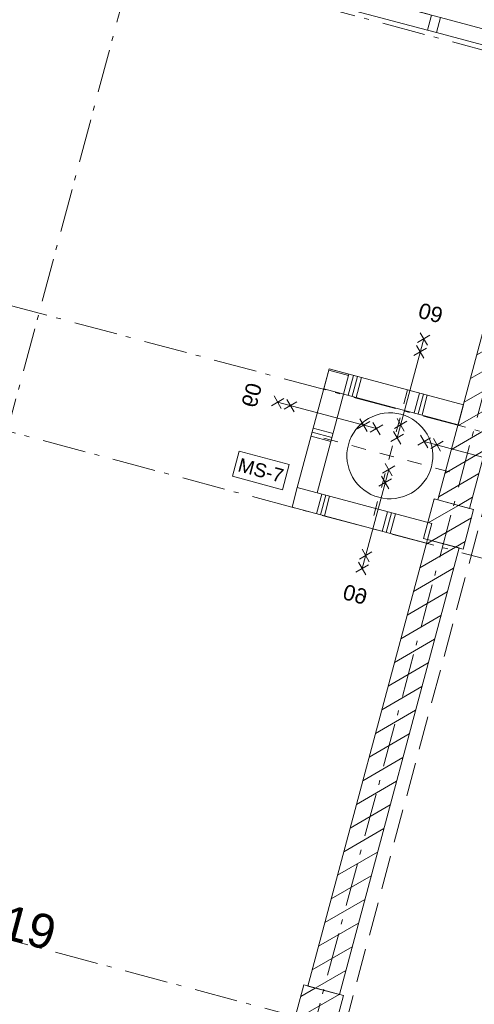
# Model space of a CAD drawing. Header units: millimetres. Extents: x -62314 to 79800, y -34032 to 28340.
# Tile 16 of 256: x 18627 to 21959, y -12897 to -5678. Entities that reach past the tile are written whole.
import ezdxf
from ezdxf.enums import TextEntityAlignment as Align

# ---------------------------------------------------------------- set-up
doc = ezdxf.new("R2010")
doc.units = ezdxf.units.MM
doc.header["$LTSCALE"] = 508
doc.header["$PDMODE"] = 1
doc.header["$PDSIZE"] = -2
for name, pattern in [('Dash Style-1', [0.41664, 0.20828, -0.20836]), ('Dash Style-2', [0.694425, 0.48607, -0.208355]), ('Dash Style-6', [1.04164, 0.625, -0.20828, 0.06943, -0.13893])]:
    doc.linetypes.add(name, pattern=pattern)
for name, color, linetype, lineweight in [('(00) tekening-lijn draairichting', 7, 'Dash Style-1', 0), ('(00) tekening-merk kozijn', 40, 'Continuous', 0), ('(00) tekening-stippel dun', 8, 'Dash Style-1', 0), ('(00) tekening-stramien-algemeen', 7, 'Dash Style-6', 0), ('(00) tekst-ruimtenummer-algemeen', 8, 'Continuous', 0), ('(00) tekst-ruimtenummer-gradering', 8, 'Continuous', 0), ('(00) tekst-symbool', 8, 'Continuous', 0), ('(04) bouwaanvraag-brandweer-bestaand-WBDBO 60min', 1, 'Dash Style-2', 0), ('(21) buitenwanden-bestaand', 7, 'Continuous', 0), ('(22) binnenwanden-X metal stud _', 92, 'Continuous', 0), ('None', 7, 'Continuous', 0)]:
    doc.layers.add(name, color=color, linetype=linetype, lineweight=lineweight)
doc.styles.add('Arial', font='Arial')
doc.styles.add('Arial Italic (italic)', font='Arial Italic')
doc.styles.add('Helvetica', font='Helvetica')
pattern_1 = [(90, (0, 0), (500, 0), []), (90, (30, 0), (500, 0), []), (90, (60, 0), (500, 0), [])]
pattern_2 = [(45, (0, 0), (-89.80256, 89.80256), [])]

# ---------------------------------------------------------------- blocks, each defined once
blk = doc.blocks.new('Group-60-1')
at = {"layer": '(00) tekening-stippel dun', "color": 2, "lineweight": 0, "transparency": 33554687}
for p, q in [((23180, 8520), (23180, 7520)), ((22680, 8020), (23680, 8020))]:
    blk.add_line(p, q, dxfattribs=at)
at = {"layer": 'None', "color": 17, "lineweight": 0, "transparency": 33554687, "flags": 128}
blk.add_lwpolyline([(22865, 8020), (22866.5, 8050.9), (22871.1, 8081.5), (22878.6, 8111.5), (22889, 8140.6), (22902.2, 8168.5), (22918.1, 8195), (22936.5, 8219.8), (22957.3, 8242.8), (22980.2, 8263.5), (23005, 8281.9), (23031.5, 8297.8), (23059.5, 8311), (23088.6, 8321.5), (23118.6, 8329), (23149.1, 8333.5), (23180, 8335), (23210.9, 8333.5), (23241.5, 8329), (23271.5, 8321.5), (23300.6, 8311), (23328.5, 8297.8), (23355, 8281.9), (23379.9, 8263.5), (23402.8, 8242.8), (23423.5, 8219.8), (23441.9, 8195), (23457.8, 8168.5), (23471, 8140.6), (23481.5, 8111.5), (23489, 8081.5), (23493.5, 8050.9), (23495, 8020), (23493.5, 7989.1), (23489, 7958.6), (23481.5, 7928.6), (23471, 7899.5), (23457.8, 7871.5), (23441.9, 7845), (23423.5, 7820.2), (23402.8, 7797.3), (23379.9, 7776.5), (23355, 7758.1), (23328.5, 7742.2), (23300.6, 7729), (23271.5, 7718.6), (23241.5, 7711.1), (23210.9, 7706.5), (23180, 7705), (23149.1, 7706.5), (23118.6, 7711.1), (23088.6, 7718.6), (23059.5, 7729), (23031.5, 7742.2), (23005, 7758.1), (22980.2, 7776.5), (22957.3, 7797.3), (22936.5, 7820.2), (22918.1, 7845), (22902.2, 7871.5), (22889, 7899.5), (22878.6, 7928.6), (22871.1, 7958.6), (22866.5, 7989.1)], close=True, dxfattribs=at)
blk = doc.blocks.new('Group-56-1')
at = {"layer": '(04) bouwaanvraag-brandweer-bestaand-WBDBO 60min', "color": 1, "linetype": 'Continuous', "lineweight": 0, "transparency": 33554687}
for p, q in [((37.5, 412.5), (-37.5, 337.5)), ((37.5, 337.5), (-37.5, 412.5))]:
    blk.add_line(p, q, dxfattribs=at)
blk = doc.blocks.new('Group-57-1')
at = {"layer": '(04) bouwaanvraag-brandweer-bestaand-WBDBO 60min', "color": 1, "linetype": 'Continuous', "lineweight": 0, "transparency": 33554687}
for p, q in [((37.5, -412.5), (-37.5, -337.5)), ((37.5, -337.5), (-37.5, -412.5))]:
    blk.add_line(p, q, dxfattribs=at)
blk = doc.blocks.new('Group-58-1')
at = {"layer": '(04) bouwaanvraag-brandweer-bestaand-WBDBO 60min', "color": 1, "linetype": 'Continuous', "lineweight": 0, "transparency": 33554687}
for p, q in [((37.5, 314.5), (-37.5, 239.5)), ((37.5, 239.5), (-37.5, 314.5))]:
    blk.add_line(p, q, dxfattribs=at)
blk = doc.blocks.new('Group-59-1')
at = {"layer": '(04) bouwaanvraag-brandweer-bestaand-WBDBO 60min', "color": 1, "linetype": 'Continuous', "lineweight": 0, "transparency": 33554687}
for p, q in [((37.5, -314.5), (-37.5, -239.5)), ((37.5, -239.5), (-37.5, -314.5))]:
    blk.add_line(p, q, dxfattribs=at)
blk = doc.blocks.new('brand-60 wbdbo')
at = {"layer": '(04) bouwaanvraag-brandweer-bestaand-WBDBO 60min', "color": 1, "linetype": 'Continuous', "lineweight": 0, "transparency": 33554687}
blk.add_line((0, 375), (0, -375), dxfattribs=at)
at = {"layer": '(04) bouwaanvraag-brandweer-bestaand-WBDBO 60min', "color": 7, "linetype": 'Continuous', "lineweight": 0, "transparency": 33554687}
blk.add_point((0, 0), dxfattribs=at)
at = {"layer": '(04) bouwaanvraag-brandweer-bestaand-WBDBO 60min', "color": 1, "transparency": 33554687}
for name in ['Group-56-1', 'Group-58-1', 'Group-59-1', 'Group-57-1']:
    blk.add_blockref(name, (0, 0), dxfattribs=at)
at = {"layer": '(04) bouwaanvraag-brandweer-bestaand-WBDBO 60min', "color": 1, "transparency": 33554687, "insert": (0, -630.6), "char_height": 113.27, "attachment_point": 8, "line_spacing_factor": 0.962448, "style": 'Arial'}
blk.add_mtext('60', dxfattribs=at)
blk = doc.blocks.new('Group-62-1')
at = {"layer": '(22) binnenwanden-X metal stud _', "linetype": 'Continuous', "lineweight": 0, "transparency": 33554687}
h = blk.add_hatch(dxfattribs=at)
h.set_pattern_fill('(__) metal stud-_ 1_100-1', color=8, style=0, pattern_type=2)
h.set_pattern_definition(pattern_1)
h.paths.add_polyline_path([(22585.1, 8370.1), (23604.6, 8370.1), (23604.6, 8520.1), (22585.1, 8520.1)])
h = blk.add_hatch(dxfattribs=at)
h.set_pattern_fill('(__) metal stud-_ 1_100', color=253, style=0, pattern_type=2)
h.set_pattern_definition([(0, (0, 0), (3e-14, -500), []), (0, (2e-15, -30), (3e-14, -500), []), (0, (4e-15, -60), (3e-14, -500), [])])
h.paths.add_polyline_path([(22735.1, 7620), (22585.1, 7620), (22585.1, 8520.1), (22735.1, 8520.1)])
h = blk.add_hatch(dxfattribs=at)
h.set_pattern_fill('(__) metal stud-_ 1_100-1', color=8, style=0, pattern_type=2)
h.set_pattern_definition(pattern_1)
h.paths.add_polyline_path([(22585.1, 7470), (23604.6, 7470), (23604.6, 7620), (22585.1, 7620)])
at = {"layer": '(22) binnenwanden-X metal stud _', "color": 7, "lineweight": 0, "transparency": 33554687, "flags": 128}
for points in [[(22585.1, 8370.1), (23604.6, 8370.1), (23604.6, 8520.1), (22585.1, 8520.1)], [(22735.1, 7620), (22585.1, 7620), (22585.1, 8520.1), (22735.1, 8520.1)], [(22585.1, 7470), (23604.6, 7470), (23604.6, 7620), (22585.1, 7620)]]:
    blk.add_lwpolyline(points, close=True, dxfattribs=at)
at = {"layer": 'None', "color": 17, "transparency": 33554687}
for p, rotation in [((23197.9, 8536.9), 180), ((23769.9, 8186.6), 90)]:
    blk.add_blockref('brand-60 wbdbo', p, dxfattribs=dict(at, rotation=rotation))
blk.add_blockref('Group-60-1', (0, 0), dxfattribs=at)
at = {"layer": 'None', "color": 17, "transparency": 33554687, "xscale": -1, "rotation": 270}
blk.add_blockref('brand-60 wbdbo', (22658.7, 8187.2), dxfattribs=at)
at = {"layer": 'None', "color": 17, "transparency": 33554687, "xscale": -1}
blk.add_blockref('brand-60 wbdbo', (23197.9, 7545), dxfattribs=at)
blk = doc.blocks.new('00-merk kozijn')
at = {"layer": '(00) tekening-merk kozijn', "color": 2, "lineweight": 0, "transparency": 33554687, "flags": 128}
blk.add_lwpolyline([(233.3, 50, 0.105357), (349.4, 74.7), (350, 75), (350, 225), (349.4, 225.3, 0.105357), (233.3, 250), (-233.3, 250, 0.105357), (-349.4, 225.3), (-350, 225), (-350, 75), (-349.4, 74.7, 0.105357), (-233.3, 50)], format="xyb", close=True, dxfattribs=at)
at = {"layer": 'None', "color": 7, "linetype": 'Continuous', "lineweight": 0, "transparency": 33554687}
blk.add_point((0, 0), dxfattribs=at)
at = {"layer": '(00) tekening-merk kozijn', "color": 2, "transparency": 33554687, "style": 'Arial'}
blk.add_attdef('MERK', text='', height=100.7, dxfattribs=at).set_placement((0, 149.9), align=Align.MIDDLE_CENTER)
blk = doc.blocks.new('Group-69-1')
at = {"layer": '(00) tekening-lijn draairichting', "color": 17, "lineweight": 0, "transparency": 33554687, "flags": 128}
blk.add_lwpolyline([(21738.8, 11220.2), (21738.8, 12120.2, -0.414214), (22638.8, 11220.2)], format="xyb", close=True, dxfattribs=at)
at = {"layer": 'None', "color": 17, "lineweight": 0, "transparency": 33554687, "flags": 128}
for points in [[(21671.8, 11220.2), (21738.8, 11220.2), (21738.8, 11106.2), (21671.8, 11106.2)], [(21738.8, 11220.2), (22638.8, 11220.2), (22638.8, 11106.2), (21738.8, 11106.2)], [(22638.8, 11220.2), (22705.8, 11220.2), (22705.8, 11106.2), (22638.8, 11106.2)], [(22705.8, 11220.4), (23508, 11220.4), (23508, 11106.4), (22705.8, 11106.4)], [(23508, 11220.4), (23575, 11220.4), (23575, 11106.4), (23508, 11106.4)]]:
    blk.add_lwpolyline(points, close=True, dxfattribs=at)
at = {"layer": '(00) tekening-merk kozijn', "color": 1, "transparency": 33554687}
ref = blk.add_blockref('00-merk kozijn', (22188.8, 11220.2), dxfattribs=dict(at, xscale=-1))
ref.add_attrib('MERK', 'bestaand', dxfattribs={"color": 2, "transparency": 33554687, "height": 100.69, "style": 'Arial'}).set_placement((22188.8, 11370.1), align=Align.MIDDLE_CENTER)
blk = doc.blocks.new('Group-72-1')
at = {"layer": 'None', "color": 17, "transparency": 33554687}
blk.add_blockref('Group-69-1', (0, 0), dxfattribs=at)
blk = doc.blocks.new('(00)-1-ruimtenummer-200')
at = {"layer": '(00) tekst-ruimtenummer-algemeen', "color": 17, "lineweight": 0, "transparency": 33554687}
blk.add_open_spline([(433.3, 618), (491.4, 618), (591.9, 600.3), (650, 569.8), (650, 420.4), (650, 271.1), (591.9, 240.5), (491.4, 222.9), (0, 222.9), (-491.4, 222.9), (-591.9, 240.5), (-650, 271.1), (-650, 420.4), (-650, 569.8), (-591.9, 600.3), (-491.4, 618), (-14.5, 618), (433.3, 618)], degree=2, knots=[0, 0, 0, 0.013296, 0.026591, 0.039887, 0.251662, 0.264958, 0.278253, 0.291549, 0.503324, 0.51662, 0.529915, 0.543211, 0.754986, 0.768281, 0.781577, 0.794873, 1, 1, 1], dxfattribs=at)
at = {"layer": 'None', "color": 7, "linetype": 'Continuous', "lineweight": 0}
blk.add_point((0, 0), dxfattribs=at)
at = {"layer": '(00) tekst-ruimtenummer-algemeen', "color": 17, "transparency": 33554687, "style": 'Arial'}
for tag, p in [('nummer', (0, 222.9)), ('naam', (0, -243.4)), ('oppervlak', (0, -709.7))]:
    blk.add_attdef(tag, text='', height=251.7, dxfattribs=at).set_placement(p, align=Align.BOTTOM_CENTER)
at = {"layer": '(00) tekst-ruimtenummer-gradering', "color": 17, "transparency": 33554687, "style": 'Arial Italic (italic)'}
blk.add_attdef('personen', text='', height=251.7, dxfattribs=at).set_placement((0, -875.5), align=Align.TOP_CENTER)
at = {"layer": 'None', "color": 0, "flags": 1}
blk.add_attdef('klasse', (-1353.2, -1667.8), '', height=251.7, dxfattribs=at)
blk = doc.blocks.new('MS 7 - 150mm _ 60min _ 25db')
at = {"layer": '(00) tekst-symbool', "color": 17, "lineweight": 0, "transparency": 33554687, "flags": 128}
blk.add_lwpolyline([(-189.7, 95.6), (189.7, 95.6), (189.7, -95.6), (-189.7, -95.6)], close=True, dxfattribs=at)
at = {"layer": '(00) tekst-symbool', "color": 17, "transparency": 33554687, "insert": (0, 0), "char_height": 100.87, "attachment_point": 5, "line_spacing_factor": 0.834288, "style": 'Helvetica'}
blk.add_mtext('MS-7', dxfattribs=at)
blk = doc.blocks.new('Group-155-1')
at = {"layer": 'None', "color": 17, "transparency": 33554687}
blk.add_blockref('MS 7 - 150mm _ 60min _ 25db', (22294.3, 7672), dxfattribs=at)
blk = doc.blocks.new('blok B 01 (2D)')
at = {"layer": '(21) buitenwanden-bestaand', "linetype": 'Continuous', "lineweight": 0, "transparency": 33554687}
h = blk.add_hatch(dxfattribs=at)
h.set_pattern_fill('Brick', style=0, pattern_type=2)
h.set_pattern_definition(pattern_2)
h.paths.add_polyline_path([(23844.6, 7798.4), (23844.6, 10920), (23604.6, 10920), (23604.6, 7798.4)])
h = blk.add_hatch(dxfattribs=at)
h.set_pattern_fill('Brick', style=0, pattern_type=2)
h.set_pattern_definition(pattern_2)
h.paths.add_polyline_path([(23575, 7798.4), (23875, 7798.4), (23875, 7498.4), (23575, 7498.4)])
h = blk.add_hatch(dxfattribs=at)
h.set_pattern_fill('Brick', style=0, pattern_type=2)
h.set_pattern_definition(pattern_2)
h.paths.add_polyline_path([(23604.6, 7498.3), (23604.6, 4109.2), (23844.6, 4109.2), (23844.6, 7498.3)])
h = blk.add_hatch(dxfattribs=at)
h.set_pattern_fill('Brick', style=0, pattern_type=2)
h.set_pattern_definition(pattern_2)
h.paths.add_polyline_path([(23575, 4109.2), (23875, 4109.2), (23875, 3809.2), (23575, 3809.2)])
at = {"layer": '(04) bouwaanvraag-brandweer-bestaand-WBDBO 60min', "color": 6, "lineweight": 0, "transparency": 33554687}
blk.add_line((23944.6, 0), (23944.6, 10920.3), dxfattribs=at)
at = {"layer": '(21) buitenwanden-bestaand', "color": 1, "lineweight": 0, "transparency": 33554687, "flags": 128}
for points in [[(23844.6, 7798.4), (23844.6, 10920), (23604.6, 10920), (23604.6, 7798.4)], [(23575, 7798.4), (23875, 7798.4), (23875, 7498.4), (23575, 7498.4)], [(23604.6, 7498.3), (23604.6, 4109.2), (23844.6, 4109.2), (23844.6, 7498.3)], [(23575, 4109.2), (23875, 4109.2), (23875, 3809.2), (23575, 3809.2)]]:
    blk.add_lwpolyline(points, close=True, dxfattribs=at)
at = {"layer": 'None', "color": 17, "transparency": 33554687}
for name in ['Group-72-1', 'Group-62-1', 'Group-155-1']:
    blk.add_blockref(name, (0, 0), dxfattribs=at)
blk.add_blockref('(00)-1-ruimtenummer-200', (20424.6, 4037), dxfattribs=at).add_auto_attribs({'nummer': 'B.1.03', 'naam': 'theorie lokaal 19', 'oppervlak': '68 m2', 'personen': '31pers'})
blk = doc.blocks.new('Group-176-1')
at = {"layer": '(00) tekening-stramien-algemeen', "color": 2, "lineweight": 0, "transparency": 33554687}
for p, q in [((71038, 0), (-1884.5, 0)), ((71014.5, -2704.9), (-1884.5, -2704.9)), ((71014.5, -3599.9), (-1884.5, -3599.9)), ((71014.5, -7200), (-1884.5, -7200))]:
    blk.add_line(p, q, dxfattribs=at)
blk = doc.blocks.new('Stramien blok B')
at = {"layer": '(00) tekening-stramien-algemeen', "color": 2, "lineweight": 0, "transparency": 33554687}
for p, q in [((20155, 1407.7), (20155, -14990)), ((23455, 1407.7), (23455, -14990))]:
    blk.add_line(p, q, dxfattribs=at)
at = {"layer": 'None', "color": 17, "transparency": 33554687}
blk.add_blockref('Group-176-1', (0, 0), dxfattribs=at)

msp = doc.modelspace()

# ---------------------------------------------------------------- block references
at = {"layer": 'None', "color": 17, "transparency": 33554687}
for name, p, rotation in [('blok B 01 (2D)', (-3125.94, -10622.93), 344.9999999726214), ('Stramien blok B', (0, 0), 344.9999645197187)]:
    msp.add_blockref(name, p, dxfattribs=dict(at, rotation=rotation))

doc.saveas('drawing.dxf')
